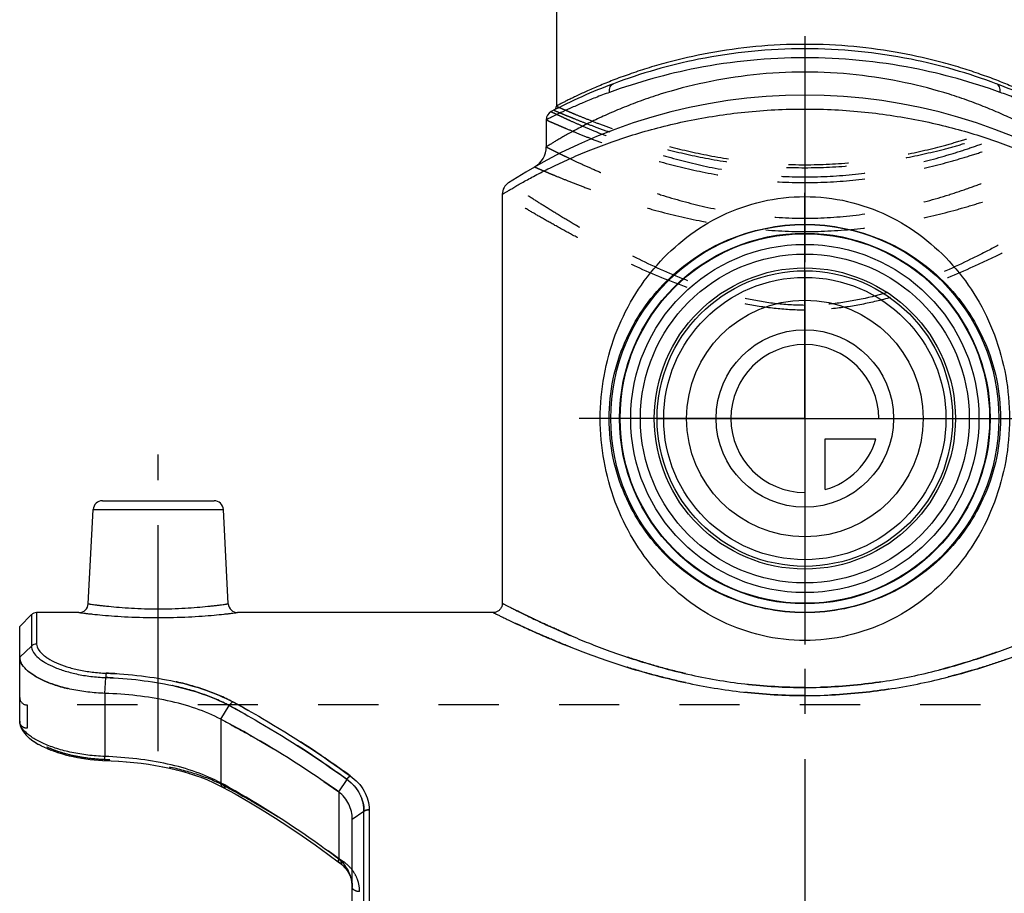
# Model space of a CAD drawing. Header units: millimetres. Extents: x 0 to 1000, y 0 to 1000.
# Tile 2 of 5: x 415 to 522, y 423 to 518. Entities that reach past the tile are written whole.
import ezdxf

# ---------------------------------------------------------------- set-up
doc = ezdxf.new("R2010")
doc.units = ezdxf.units.MM
doc.header["$LTSCALE"] = 65.185185
doc.linetypes.add('CENTER', pattern=[0.6, 0.375, -0.075, 0.075, -0.075])
doc.linetypes.add('HIDDEN', pattern=[0.2, 0.1, -0.1])
for name, color, linetype in [('ACHSEN_S', 7, 'CONTINUOUS'), ('FASEN', 7, 'CONTINUOUS'), ('FLAECHEN', 7, 'CONTINUOUS'), ('KOERPER', 7, 'CONTINUOUS'), ('KONST.EL_MIT_GEO', 7, 'CONTINUOUS'), ('NULLPUNKT_X', 7, 'CONTINUOUS')]:
    doc.layers.add(name, color=color, linetype=linetype)

msp = doc.modelspace()

# ---------------------------------------------------------------- linework, layer by layer
at = {"layer": 'ACHSEN_S', "color": 40, "linetype": 'CENTER'}
msp.add_line((500, 633.35), (500, 366.65), dxfattribs=at)
at = {"layer": 'FASEN', "color": 7, "linetype": 'Continuous'}
for p, q in [((415, 452.15), (416.27, 453.42)), ((415, 448.81), (415, 452.15))]:
    msp.add_line(p, q, dxfattribs=at)
for radius in [20, 18.85]:
    msp.add_circle((500, 474.65), radius, dxfattribs=at)
at = {"layer": 'FASEN', "color": 8, "linetype": 'HIDDEN'}
for points, knots in [([(415, 448.81), (415, 448.59), (415.16, 448.08), (415.71, 447.42), (416.57, 446.79), (417.7, 446.21), (419.08, 445.7), (420.66, 445.29), (422.4, 445.01), (423.6, 444.92), (424.22, 444.9)], [0, 0, 0, 0, 0.063751, 0.142881, 0.242484, 0.363079, 0.502905, 0.658504, 0.825756, 1, 1, 1, 1]), ([(436.79, 442.09), (437.88, 441.52), (442.26, 439.12), (446.47, 436.42), (449.54, 434.24)], [0, 0, 0, 0, 0.246362, 1, 1, 1, 1])]:
    msp.add_open_spline(points, degree=3, knots=knots, dxfattribs=at)
at = {"layer": 'FASEN', "color": 7, "linetype": 'Continuous'}
for points, knots in [([(424.22, 444.9), (423.6, 444.92), (422.4, 445.01), (420.67, 445.29), (419.09, 445.7), (417.7, 446.2), (416.57, 446.79), (415.72, 447.42), (415.16, 448.08), (415, 448.59), (415, 448.81)], [0, 0, 0, 0, 0.173461, 0.340764, 0.496593, 0.636502, 0.757257, 0.856993, 0.936196, 1, 1, 1, 1]), ([(436.79, 442.09), (435.92, 442.55), (434.03, 443.34), (430.96, 444.17), (427.65, 444.69), (425.37, 444.86), (424.22, 444.9)], [0, 0, 0, 0, 0.226552, 0.472248, 0.732768, 1, 1, 1, 1]), ([(449.54, 434.24), (448.5, 434.97), (444.39, 437.8), (440.09, 440.36), (436.79, 442.09)], [0, 0, 0, 0, 0.253526, 1, 1, 1, 1]), ([(451, 431.29), (451, 431.84), (450.75, 432.99), (449.99, 433.88), (449.54, 434.24)], [0, 0, 0, 0, 0.488191, 1, 1, 1, 1])]:
    msp.add_open_spline(points, degree=3, knots=knots, dxfattribs=at)
at = {"layer": 'FLAECHEN', "color": 7, "linetype": 'Continuous'}
for p, q in [((472, 506.98), (472, 504.05)), ((467.25, 498.92), (467.25, 454.65))]:
    msp.add_line(p, q, dxfattribs=at)
msp.add_circle((500, 474.65), 15.28, dxfattribs=at)
at = {"layer": 'KOERPER', "color": 40, "linetype": 'CENTER'}
for p, q in [((500, 474.65), (500, 499.78)), ((500, 474.65), (474.87, 474.65)), ((500, 474.65), (525.13, 474.65)), ((500, 474.65), (500, 449.52)), ((430, 438.65), (430, 470.75))]:
    msp.add_line(p, q, dxfattribs=at)
at = {"layer": 'KOERPER', "color": 7, "linetype": 'Continuous'}
for p, q in [((421.42, 453.65), (416.83, 453.65)), ((466.25, 453.65), (438.58, 453.65))]:
    msp.add_line(p, q, dxfattribs=at)
at = {"layer": 'KOERPER', "color": 8, "linetype": 'HIDDEN'}
msp.add_line((584.2, 443.65), (415.8, 443.65), dxfattribs=at)
at = {"layer": 'KOERPER', "color": 7, "linetype": 'Continuous'}
for radius in [21, 20.06]:
    msp.add_circle((500, 474.65), radius, dxfattribs=at)
at = {"layer": 'KONST.EL_MIT_GEO', "color": 7, "linetype": 'Continuous'}
for p, q in [((473.1, 564.15), (473.1, 508.47)), ((479.28, 510.89), (479.27, 510.89)), ((520.73, 510.89), (520.72, 510.89)), ((422.42, 454.6), (422.95, 464.8)), ((422.95, 464.8), (437.05, 464.8)), ((423.95, 465.75), (436.05, 465.75)), ((437.58, 454.6), (437.05, 464.8)), ((416.27, 453.42), (416.27, 450.01)), ((416.83, 453.65), (416.83, 450.24)), ((415, 448.81), (416.27, 450.01)), ((415, 441.88), (415, 448.81)), ((424.22, 444.9), (424.31, 446.61)), ((424.22, 444.9), (424.22, 438.07)), ((436.79, 442.09), (437.68, 443.58)), ((436.79, 442.09), (436.79, 435.2)), ((415.29, 440.9), (415.41, 440.72)), ((415.41, 440.72), (415.55, 440.54)), ((415.54, 440.55), (415.71, 440.37)), ((415.7, 440.38), (415.88, 440.2)), ((415.87, 440.21), (416.07, 440.03)), ((416.06, 440.04), (416.29, 439.87)), ((416.28, 439.88), (416.52, 439.7)), ((416.51, 439.71), (416.78, 439.54)), ((416.76, 439.55), (417.05, 439.38)), ((417.04, 439.39), (417.35, 439.22)), ((417.33, 439.23), (417.67, 439.07)), ((417.65, 439.07), (418, 438.92)), ((417.99, 438.92), (418.36, 438.77)), ((418.34, 438.78), (418.73, 438.63)), ((418.72, 438.64), (419.12, 438.5)), ((419.11, 438.51), (419.53, 438.38)), ((419.51, 438.38), (419.95, 438.26)), ((419.93, 438.26), (420.38, 438.15)), ((420.36, 438.15), (420.81, 438.05)), ((420.8, 438.06), (421.26, 437.96)), ((421.25, 437.97), (421.72, 437.89)), ((421.7, 437.89), (422.17, 437.82)), ((422.16, 437.82), (422.63, 437.76)), ((422.62, 437.76), (423.09, 437.71)), ((423.07, 437.71), (423.54, 437.68)), ((423.53, 437.68), (423.99, 437.65)), ((449.54, 434.24), (450.44, 435.58)), ((449.54, 434.24), (449.54, 426.95)), ((451, 431.29), (452.27, 432.15)), ((452.27, 411.08), (452.27, 432.15)), ((452.83, 432.33), (452.83, 411.08)), ((451, 401.3), (451, 431.29))]:
    msp.add_line(p, q, dxfattribs=at)
at = {"layer": 'KONST.EL_MIT_GEO', "color": 8, "linetype": 'HIDDEN'}
for p, q in [((415.8, 443.65), (415.8, 441.12)), ((415, 441.81), (415, 441.81)), ((424.25, 437.73), (424.28, 437.72)), ((424.25, 437.73), (424.28, 437.72)), ((424.89, 437.61), (424.9, 437.61)), ((425.71, 437.56), (425.73, 437.56)), ((426.53, 437.5), (426.55, 437.5)), ((427.34, 437.42), (427.36, 437.42)), ((428.14, 437.33), (428.16, 437.33)), ((428.93, 437.22), (428.95, 437.22)), ((429.71, 437.09), (429.72, 437.09)), ((430.47, 436.95), (430.49, 436.95)), ((431.22, 436.8), (431.23, 436.79)), ((431.95, 436.63), (431.97, 436.62)), ((432.67, 436.44), (432.68, 436.43)), ((433.36, 436.24), (433.38, 436.23)), ((434.04, 436.02), (434.05, 436.01)), ((434.7, 435.78), (434.71, 435.78)), ((435.33, 435.53), (435.34, 435.53)), ((435.94, 435.27), (435.95, 435.26)), ((436.53, 434.98), (436.54, 434.98)), ((438.31, 434.01), (438.32, 434.01)), ((439.78, 433.17), (439.79, 433.16)), ((441.24, 432.29), (441.25, 432.29)), ((452.83, 432.31), (452.83, 432.33)), ((442.69, 431.39), (442.7, 431.38)), ((444.13, 430.46), (444.14, 430.45)), ((445.56, 429.5), (445.57, 429.49)), ((446.97, 428.52), (446.98, 428.51)), ((448.36, 427.51), (448.37, 427.5)), ((449.68, 426.53), (449.69, 426.52)), ((449.85, 426.39), (449.86, 426.38)), ((450.01, 426.23), (450.02, 426.22)), ((450.17, 426.07), (450.18, 426.06)), ((450.31, 425.9), (450.32, 425.89)), ((450.44, 425.73), (450.45, 425.72)), ((450.56, 425.54), (450.57, 425.53)), ((450.67, 425.35), (450.67, 425.34)), ((450.76, 425.15), (450.76, 425.14)), ((450.84, 424.95), (450.84, 424.94)), ((450.9, 424.74), (450.9, 424.73)), ((450.95, 424.52), (450.95, 424.51)), ((450.98, 424.3), (450.98, 424.28)), ((451, 424.07), (451, 424.05)), ((451.8, 411.09), (451.8, 423.44))]:
    msp.add_line(p, q, dxfattribs=at)
at = {"layer": 'KONST.EL_MIT_GEO', "color": 7, "linetype": 'Continuous'}
for points in [[(467.25, 454.65), (467.25, 454.58), (467.24, 454.5), (467.22, 454.42), (467.2, 454.35), (467.18, 454.27), (467.14, 454.2), (467.1, 454.13), (467.06, 454.06), (467.01, 454), (466.95, 453.94), (466.89, 453.88), (466.83, 453.83), (466.76, 453.79), (466.69, 453.75), (466.61, 453.72), (466.54, 453.69), (466.46, 453.67), (466.38, 453.66), (466.3, 453.65), (466.25, 453.65)], [(415, 441.88), (415, 441.8), (415.02, 441.62), (415.06, 441.44), (415.12, 441.25), (415.2, 441.07)], [(415, 441.81), (415.02, 441.63), (415.06, 441.45), (415.12, 441.26), (415.19, 441.08), (415.3, 440.89)], [(423.98, 437.65), (424.9, 437.61), (425.73, 437.56), (426.55, 437.5), (427.36, 437.42), (428.16, 437.33), (428.95, 437.22), (429.72, 437.09), (430.49, 436.95), (431.23, 436.79), (431.97, 436.62), (432.68, 436.43), (433.38, 436.23), (434.05, 436.01), (434.71, 435.78), (435.34, 435.53), (435.95, 435.26), (436.54, 434.98), (436.97, 434.75)], [(436.97, 434.75), (438.32, 434.01), (439.79, 433.16), (441.25, 432.29), (442.7, 431.38), (444.14, 430.45), (445.57, 429.49), (446.98, 428.51), (448.37, 427.5), (449.62, 426.57)], [(449.62, 426.57), (449.69, 426.52), (449.86, 426.38), (450.02, 426.22), (450.18, 426.06), (450.32, 425.89), (450.45, 425.72), (450.57, 425.53), (450.67, 425.34), (450.76, 425.14), (450.84, 424.94), (450.9, 424.73), (450.95, 424.51), (450.98, 424.28), (451, 424.05), (451, 423.95)]]:
    msp.add_lwpolyline(points, dxfattribs=at)
for radius in [17.8, 16.3]:
    msp.add_circle((500, 474.65), radius, dxfattribs=at)
for centre, radius, start, end in [((500, 455.65), 59, 110.5711, 117.7437), ((500, 455.65), 59, 62.2563, 69.4289), ((500, 450.65), 59, 57.0793, 122.9207), ((472.6, 508.47), 0.5, 297.4195, 0.0002), ((473, 506.98), 1, 117.7438, 179.9999), ((469.5, 504.05), 2.5, 299.7314, 0), ((468.75, 498.92), 1.5, 122.9208, 180), ((423.95, 464.75), 1, 90, 177), ((436.05, 464.75), 1, 3, 90), ((421.42, 454.65), 1, 269.9992, 357.0002), ((438.58, 454.65), 1, 182.9998, 270.0008), ((416.83, 452.85), 0.8, 90, 135), ((392.35, 353.25), 93.22, 61.2986, 61.5287), ((446.85, 423.61), 4.29, 46.1904, 51.2279)]:
    msp.add_arc(centre, radius, start, end, dxfattribs=at)
at = {"layer": 'KONST.EL_MIT_GEO', "color": 8, "linetype": 'HIDDEN'}
for centre, radius, start, end in [((415.8, 444.45), 0.8, 180, 270), ((429.43, 419.96), 16.81, 61.873, 62.9797), ((447.02, 423.95), 3.98, 359.9991, 1.8961)]:
    msp.add_arc(centre, radius, start, end, dxfattribs=at)
at = {"layer": 'KONST.EL_MIT_GEO', "color": 7, "linetype": 'Continuous'}
for points, knots in [([(526.9, 508.47), (526.9, 508.47), (526.88, 508.47), (526.86, 508.49), (526.82, 508.51), (526.76, 508.54), (526.69, 508.58), (526.55, 508.65), (526.35, 508.75), (526.05, 508.9), (525.7, 509.09), (525.28, 509.29), (524.6, 509.62), (523.62, 510.08), (522.27, 510.66), (520.72, 511.29), (518.98, 511.93), (517.06, 512.57), (514.2, 513.4), (510.28, 514.29), (505.26, 514.99), (500, 515.23), (494.74, 514.99), (489.72, 514.29), (485.8, 513.4), (482.94, 512.57), (481.02, 511.93), (479.28, 511.29), (477.73, 510.66), (476.38, 510.08), (475.4, 509.62), (474.72, 509.29), (474.3, 509.09), (473.95, 508.9), (473.65, 508.75), (473.45, 508.65), (473.31, 508.58), (473.24, 508.54), (473.18, 508.51), (473.14, 508.49), (473.12, 508.47), (473.1, 508.47), (473.1, 508.47)], [0, 0, 0, 0, 0.000169, 0.000676, 0.001518, 0.002695, 0.004205, 0.006045, 0.010702, 0.016635, 0.023806, 0.032174, 0.041693, 0.06399, 0.090313, 0.12029, 0.153571, 0.189832, 0.228767, 0.313413, 0.404882, 0.5, 0.595118, 0.686587, 0.771233, 0.810168, 0.846429, 0.87971, 0.909687, 0.93601, 0.958307, 0.967826, 0.976194, 0.983365, 0.989298, 0.993955, 0.995795, 0.997305, 0.998482, 0.999324, 0.999831, 1, 1, 1, 1]), ([(500, 514.67), (496.14, 514.67), (489.08, 513.97), (482.27, 512.01), (479.28, 510.89)], [0, 0, 0, 0, 0.546911, 1, 1, 1, 1]), ([(520.72, 510.89), (517.73, 512.01), (510.92, 513.97), (503.86, 514.67), (500, 514.67)], [0, 0, 0, 0, 0.45309, 1, 1, 1, 1]), ([(500, 513.7), (496.08, 513.7), (488.88, 513), (481.93, 511.06), (478.87, 509.95)], [0, 0, 0, 0, 0.546147, 1, 1, 1, 1]), ([(521.13, 509.95), (518.07, 511.06), (511.12, 513), (503.92, 513.7), (500, 513.7)], [0, 0, 0, 0, 0.453853, 1, 1, 1, 1]), ([(500, 512.15), (498.14, 512.15), (494.5, 511.95), (489.26, 511.11), (485.19, 510.04), (482.22, 509.04), (480.23, 508.27), (478.43, 507.49), (476.82, 506.74), (475.61, 506.12), (474.76, 505.66), (474.2, 505.35), (473.7, 505.07), (473.26, 504.82), (472.89, 504.6), (472.58, 504.41), (472.36, 504.28), (472.22, 504.19), (472.15, 504.14), (472.09, 504.11), (472.04, 504.08), (472.02, 504.06), (472, 504.06), (472, 504.05)], [0, 0, 0, 0, 0.188711, 0.370183, 0.538349, 0.615906, 0.688341, 0.755069, 0.815446, 0.868752, 0.892503, 0.914174, 0.933655, 0.950832, 0.965594, 0.977838, 0.98747, 0.991281, 0.99441, 0.996851, 0.998599, 0.999649, 1, 1, 1, 1]), ([(528, 504.05), (528, 504.06), (527.98, 504.06), (527.96, 504.08), (527.91, 504.11), (527.85, 504.14), (527.78, 504.19), (527.64, 504.28), (527.42, 504.41), (527.11, 504.6), (526.74, 504.82), (526.3, 505.07), (525.8, 505.35), (525.24, 505.66), (524.39, 506.12), (523.18, 506.74), (521.57, 507.49), (519.77, 508.27), (517.78, 509.04), (514.81, 510.04), (510.74, 511.11), (505.5, 511.95), (501.86, 512.15), (500, 512.15)], [0, 0, 0, 0, 0.000351, 0.001401, 0.003149, 0.00559, 0.00872, 0.01253, 0.022162, 0.034406, 0.049169, 0.066345, 0.085826, 0.107498, 0.131249, 0.184554, 0.244932, 0.31166, 0.384095, 0.461652, 0.629818, 0.81129, 1, 1, 1, 1]), ([(478.87, 509.95), (478.85, 510.05), (478.84, 510.26), (478.91, 510.54), (479.05, 510.76), (479.19, 510.86), (479.27, 510.89)], [0, 0, 0, 0, 0.283377, 0.544674, 0.780928, 1, 1, 1, 1]), ([(521.13, 509.95), (521.15, 510.05), (521.16, 510.26), (521.09, 510.54), (520.95, 510.76), (520.81, 510.86), (520.73, 510.89)], [0, 0, 0, 0, 0.283377, 0.544674, 0.780928, 1, 1, 1, 1]), ([(478.87, 509.95), (478.35, 509.77), (477.38, 509.4), (476.02, 508.85), (474.85, 508.34), (473.99, 507.95), (473.4, 507.67), (473.04, 507.5), (472.73, 507.35), (472.48, 507.22), (472.3, 507.13), (472.18, 507.08), (472.12, 507.04), (472.07, 507.02), (472.03, 507), (472.01, 506.99), (472, 506.98), (472, 506.98)], [0, 0, 0, 0, 0.219394, 0.415948, 0.587592, 0.732163, 0.793619, 0.847504, 0.893574, 0.931605, 0.961401, 0.97316, 0.982804, 0.990319, 0.995694, 0.998923, 1, 1, 1, 1]), ([(528, 506.98), (528, 506.98), (527.99, 506.99), (527.97, 507), (527.93, 507.02), (527.88, 507.04), (527.82, 507.08), (527.7, 507.13), (527.52, 507.22), (527.27, 507.35), (526.96, 507.5), (526.6, 507.67), (526.01, 507.95), (525.15, 508.34), (523.98, 508.85), (522.62, 509.4), (521.65, 509.77), (521.13, 509.95)], [0, 0, 0, 0, 0.001077, 0.004306, 0.009681, 0.017196, 0.02684, 0.038599, 0.068395, 0.106426, 0.152495, 0.206381, 0.267837, 0.412408, 0.584052, 0.780606, 1, 1, 1, 1]), ([(467.25, 498.92), (467.25, 498.92), (467.26, 498.92), (467.27, 498.93), (467.3, 498.95), (467.35, 498.98), (467.42, 499.02), (467.51, 499.08), (467.67, 499.18), (467.93, 499.33), (468.29, 499.54), (468.72, 499.8), (469.23, 500.09), (469.82, 500.42), (470.47, 500.78), (471.47, 501.3), (472.88, 502.01), (474.76, 502.88), (476.87, 503.76), (479.2, 504.64), (481.73, 505.47), (484.46, 506.23), (488.37, 507.13), (493.57, 507.93), (497.83, 508.15), (500, 508.15)], [0, 0, 0, 0, 0.00035, 0.000787, 0.001398, 0.003142, 0.005578, 0.0087, 0.012502, 0.022112, 0.034326, 0.049052, 0.066187, 0.085619, 0.107239, 0.130935, 0.18413, 0.244406, 0.311056, 0.383448, 0.461002, 0.543158, 0.629333, 0.811035, 1, 1, 1, 1]), ([(500, 508.15), (502.17, 508.15), (506.43, 507.93), (511.63, 507.13), (515.54, 506.23), (518.27, 505.47), (520.8, 504.64), (523.13, 503.76), (525.24, 502.88), (527.12, 502.01), (528.53, 501.3), (529.53, 500.78), (530.18, 500.42), (530.77, 500.09), (531.28, 499.8), (531.71, 499.54), (532.07, 499.33), (532.33, 499.18), (532.49, 499.08), (532.58, 499.02), (532.65, 498.98), (532.7, 498.95), (532.73, 498.93), (532.74, 498.92), (532.75, 498.92), (532.75, 498.92)], [0, 0, 0, 0, 0.188965, 0.370667, 0.456842, 0.538998, 0.616553, 0.688944, 0.755594, 0.81587, 0.869065, 0.892761, 0.914381, 0.933813, 0.950948, 0.965674, 0.977888, 0.987498, 0.9913, 0.994422, 0.996858, 0.998602, 0.999213, 0.99965, 1, 1, 1, 1]), ([(500, 450.63), (498.45, 450.63), (495.35, 450.98), (491, 452.52), (487.15, 454.9), (483.9, 457.95), (481.28, 461.54), (478.67, 466.99), (477.29, 474.65), (478.67, 482.31), (481.28, 487.76), (483.9, 491.35), (487.15, 494.4), (491, 496.78), (495.35, 498.32), (498.45, 498.67), (500, 498.67)], [0, 0, 0, 0, 0.064457, 0.127843, 0.189793, 0.250714, 0.311455, 0.373011, 0.5, 0.626989, 0.688545, 0.749286, 0.810207, 0.872157, 0.935543, 1, 1, 1, 1]), ([(500, 498.67), (501.55, 498.67), (504.65, 498.32), (509, 496.78), (512.85, 494.4), (516.1, 491.35), (518.72, 487.76), (521.33, 482.31), (522.71, 474.65), (521.33, 466.99), (518.72, 461.54), (516.1, 457.95), (512.85, 454.9), (509, 452.52), (504.65, 450.98), (501.55, 450.63), (500, 450.63)], [0, 0, 0, 0, 0.064457, 0.127843, 0.189793, 0.250714, 0.311455, 0.373011, 0.5, 0.626989, 0.688545, 0.749286, 0.810207, 0.872157, 0.935543, 1, 1, 1, 1]), ([(500, 453.63), (498.56, 453.63), (495.7, 453.92), (491.65, 455.18), (488.02, 457.16), (484.9, 459.73), (482.34, 462.82), (480.37, 466.39), (479.11, 470.39), (478.66, 474.65), (479.11, 478.91), (480.37, 482.91), (482.34, 486.48), (484.9, 489.57), (488.02, 492.14), (491.65, 494.12), (495.7, 495.38), (498.56, 495.67), (500, 495.67)], [0, 0, 0, 0, 0.06525, 0.129127, 0.191074, 0.251475, 0.311358, 0.372108, 0.434987, 0.5, 0.565013, 0.627892, 0.688642, 0.748525, 0.808926, 0.870873, 0.93475, 1, 1, 1, 1]), ([(500, 495.67), (501.44, 495.67), (504.3, 495.38), (508.35, 494.12), (511.98, 492.14), (515.1, 489.57), (517.66, 486.48), (519.63, 482.91), (520.89, 478.91), (521.34, 474.65), (520.89, 470.39), (519.63, 466.39), (517.66, 462.82), (515.1, 459.73), (511.98, 457.16), (508.35, 455.18), (504.3, 453.92), (501.44, 453.63), (500, 453.63)], [0, 0, 0, 0, 0.06525, 0.129127, 0.191074, 0.251475, 0.311358, 0.372108, 0.434987, 0.5, 0.565013, 0.627892, 0.688642, 0.748525, 0.808926, 0.870873, 0.93475, 1, 1, 1, 1]), ([(422.42, 454.6), (422.42, 454.6), (422.43, 454.6), (422.46, 454.59), (422.5, 454.59), (422.57, 454.58), (422.65, 454.56), (422.79, 454.54), (423.01, 454.51), (423.33, 454.47), (423.71, 454.42), (424.15, 454.37), (424.85, 454.3), (425.83, 454.21), (427.13, 454.12), (428.53, 454.06), (430, 454.03), (431.47, 454.06), (432.87, 454.12), (434.17, 454.21), (435.15, 454.3), (435.85, 454.37), (436.29, 454.42), (436.67, 454.47), (436.99, 454.51), (437.21, 454.54), (437.35, 454.56), (437.43, 454.58), (437.5, 454.59), (437.54, 454.59), (437.57, 454.6), (437.58, 454.6), (437.58, 454.6)], [0, 0, 0, 0, 0.000607, 0.002422, 0.005442, 0.00966, 0.015064, 0.021639, 0.038233, 0.05927, 0.084538, 0.113788, 0.146734, 0.222429, 0.308769, 0.402491, 0.5, 0.597509, 0.691231, 0.777571, 0.853266, 0.886212, 0.915462, 0.94073, 0.961767, 0.978361, 0.984936, 0.99034, 0.994558, 0.997578, 0.999393, 1, 1, 1, 1]), ([(467.25, 454.65), (467.25, 454.65), (467.27, 454.64), (467.3, 454.62), (467.35, 454.6), (467.42, 454.56), (467.51, 454.51), (467.67, 454.43), (467.93, 454.3), (468.29, 454.12), (468.73, 453.9), (469.24, 453.64), (470.07, 453.23), (471.27, 452.66), (472.91, 451.9), (474.8, 451.08), (476.92, 450.21), (479.25, 449.34), (482.72, 448.16), (487.46, 446.85), (493.57, 445.79), (497.83, 445.53), (500, 445.53)], [0, 0, 0, 0, 0.000336, 0.001344, 0.003022, 0.005367, 0.008376, 0.012044, 0.021334, 0.033181, 0.047518, 0.064265, 0.083337, 0.128081, 0.180974, 0.241234, 0.308101, 0.380865, 0.458863, 0.628011, 0.810408, 1, 1, 1, 1]), ([(500, 445.53), (502.17, 445.53), (506.43, 445.79), (511.61, 446.69), (515.51, 447.67), (518.22, 448.48), (520.75, 449.34), (523.08, 450.21), (525.2, 451.08), (527.09, 451.9), (528.51, 452.55), (529.52, 453.03), (530.17, 453.35), (530.76, 453.64), (531.27, 453.9), (531.71, 454.12), (532.03, 454.28), (532.24, 454.39), (532.38, 454.46), (532.49, 454.51), (532.58, 454.56), (532.65, 454.6), (532.7, 454.62), (532.72, 454.64), (532.74, 454.65), (532.74, 454.65), (532.75, 454.65), (532.75, 454.65)], [0, 0, 0, 0, 0.189583, 0.371972, 0.458553, 0.541152, 0.619146, 0.691907, 0.758772, 0.819029, 0.871921, 0.89536, 0.916664, 0.935736, 0.952483, 0.966819, 0.978666, 0.983634, 0.987955, 0.991624, 0.994633, 0.996978, 0.998656, 0.999244, 0.999664, 0.999916, 1, 1, 1, 1]), ([(421.42, 453.65), (421.43, 453.65), (421.49, 453.64), (421.61, 453.63), (421.82, 453.6), (422.1, 453.57), (422.47, 453.52), (423.09, 453.46), (424.02, 453.36), (425.31, 453.26), (427.32, 453.14), (430, 453.08), (432.68, 453.14), (434.69, 453.26), (435.98, 453.36), (436.91, 453.46), (437.53, 453.52), (437.9, 453.57), (438.18, 453.6), (438.39, 453.63), (438.51, 453.64), (438.57, 453.65), (438.58, 453.65)], [0, 0, 0, 0, 0.002454, 0.009786, 0.021912, 0.038692, 0.059938, 0.085417, 0.147959, 0.223779, 0.309935, 0.5, 0.690066, 0.776221, 0.852041, 0.914583, 0.940063, 0.961308, 0.978089, 0.990214, 0.997546, 1, 1, 1, 1]), ([(466.25, 453.65), (466.25, 453.65), (466.27, 453.64), (466.3, 453.62), (466.35, 453.6), (466.43, 453.56), (466.52, 453.51), (466.69, 453.43), (466.96, 453.3), (467.33, 453.12), (467.79, 452.9), (468.33, 452.64), (469.19, 452.24), (470.44, 451.67), (472.15, 450.92), (474.1, 450.1), (476.3, 449.25), (478.71, 448.38), (482.29, 447.23), (487.17, 445.95), (493.43, 444.91), (497.78, 444.66), (500, 444.66)], [0, 0, 0, 0, 0.000339, 0.001353, 0.003043, 0.005405, 0.008435, 0.012128, 0.021481, 0.033405, 0.047832, 0.064682, 0.083864, 0.128844, 0.181977, 0.24246, 0.309515, 0.382412, 0.460471, 0.629464, 0.81129, 1, 1, 1, 1]), ([(500, 444.66), (502.22, 444.66), (506.57, 444.91), (511.88, 445.79), (515.89, 446.75), (518.68, 447.54), (521.29, 448.38), (523.7, 449.25), (525.9, 450.1), (527.85, 450.92), (529.33, 451.56), (530.38, 452.04), (531.06, 452.36), (531.67, 452.64), (532.21, 452.9), (532.67, 453.12), (533.04, 453.3), (533.31, 453.43), (533.48, 453.51), (533.57, 453.56), (533.65, 453.6), (533.7, 453.63), (533.73, 453.64), (533.75, 453.65), (533.75, 453.65)], [0, 0, 0, 0, 0.188701, 0.37052, 0.456971, 0.539542, 0.617598, 0.690492, 0.757545, 0.818025, 0.871157, 0.894716, 0.916136, 0.935318, 0.952167, 0.966594, 0.978519, 0.987871, 0.991565, 0.994595, 0.996957, 0.998646, 0.999661, 1, 1, 1, 1]), ([(416.27, 450.01), (416.26, 449.83), (416.4, 449.4), (416.88, 448.83), (417.61, 448.29), (418.59, 447.78), (419.8, 447.33), (421.19, 446.97), (422.71, 446.71), (423.77, 446.63), (424.31, 446.61)], [0, 0, 0, 0, 0.061382, 0.138777, 0.237368, 0.357706, 0.49791, 0.65464, 0.82363, 1, 1, 1, 1]), ([(416.83, 450.24), (416.73, 450.24), (416.52, 450.2), (416.34, 450.08), (416.27, 450.01)], [0, 0, 0, 0, 0.503272, 1, 1, 1, 1]), ([(416.83, 450.24), (416.84, 449.85), (417.19, 449.36), (417.7, 448.94), (418.21, 448.58), (419.01, 448.17), (420.14, 447.75), (421.43, 447.41), (422.86, 447.18), (423.85, 447.1), (424.36, 447.08)], [0, 0, 0, 0, 0.135774, 0.182349, 0.234439, 0.354841, 0.495331, 0.652647, 0.822525, 1, 1, 1, 1]), ([(424.36, 447.08), (424.35, 447.02), (424.33, 446.86), (424.32, 446.71), (424.31, 446.61)], [0, 0, 0, 0, 0.411978, 1, 1, 1, 1]), ([(424.36, 447.08), (425.63, 447.04), (428.13, 446.85), (431.75, 446.26), (435.08, 445.35), (437.14, 444.48), (438.08, 443.97)], [0, 0, 0, 0, 0.270013, 0.529924, 0.77429, 1, 1, 1, 1]), ([(424.31, 446.61), (425.56, 446.57), (427.99, 446.39), (431.51, 445.81), (434.76, 444.93), (436.77, 444.08), (437.68, 443.58)], [0, 0, 0, 0, 0.269691, 0.529475, 0.773961, 1, 1, 1, 1]), ([(438.08, 443.97), (438.04, 443.96), (437.88, 443.85), (437.76, 443.71), (437.68, 443.58)], [0, 0, 0, 0, 0.228115, 1, 1, 1, 1]), ([(437.68, 443.58), (438.76, 443.01), (443.15, 440.56), (447.36, 437.81), (450.44, 435.58)], [0, 0, 0, 0, 0.243874, 1, 1, 1, 1]), ([(438.08, 443.97), (439.15, 443.4), (443.52, 440.95), (447.72, 438.2), (450.78, 435.97)], [0, 0, 0, 0, 0.243798, 1, 1, 1, 1]), ([(424.22, 438.07), (423.6, 438.09), (422.4, 438.19), (420.66, 438.47), (419.08, 438.88), (417.7, 439.39), (416.71, 439.89), (416.07, 440.32), (415.45, 440.83), (415, 441.41), (415, 441.88)], [0, 0, 0, 0, 0.176315, 0.345598, 0.503136, 0.644557, 0.766199, 0.818826, 0.865766, 1, 1, 1, 1]), ([(436.79, 435.2), (435.92, 435.67), (434.03, 436.48), (430.97, 437.32), (427.66, 437.86), (425.38, 438.03), (424.22, 438.07)], [0, 0, 0, 0, 0.227303, 0.472103, 0.731379, 1, 1, 1, 1]), ([(424.25, 437.64), (424.25, 437.64), (424.24, 437.65), (424.23, 437.67), (424.23, 437.71), (424.22, 437.79), (424.22, 437.91), (424.22, 438.01), (424.22, 438.07)], [0, 0, 0, 0, 0.024351, 0.0779, 0.162889, 0.278456, 0.593417, 1, 1, 1, 1]), ([(450.44, 435.58), (450.45, 435.62), (450.49, 435.71), (450.58, 435.81), (450.68, 435.9), (450.74, 435.95), (450.78, 435.97)], [0, 0, 0, 0, 0.259564, 0.515759, 0.765899, 1, 1, 1, 1]), ([(450.78, 435.97), (451.39, 435.54), (452.18, 434.72), (452.73, 433.37), (452.82, 432.68), (452.83, 432.33)], [0, 0, 0, 0, 0.517823, 0.760264, 1, 1, 1, 1]), ([(436.97, 434.75), (436.91, 434.79), (436.8, 434.93), (436.78, 435.1), (436.79, 435.2)], [0, 0, 0, 0, 0.444279, 1, 1, 1, 1]), ([(449.54, 426.95), (448.52, 427.72), (444.53, 430.63), (440.34, 433.25), (437.12, 435.02)], [0, 0, 0, 0, 0.25669, 1, 1, 1, 1]), ([(450.44, 435.58), (450.99, 435.17), (451.71, 434.39), (452.19, 433.12), (452.27, 432.47), (452.27, 432.15)], [0, 0, 0, 0, 0.516082, 0.758983, 1, 1, 1, 1]), ([(452.27, 432.15), (452.3, 432.18), (452.38, 432.24), (452.52, 432.29), (452.68, 432.32), (452.78, 432.33), (452.83, 432.33)], [0, 0, 0, 0, 0.241993, 0.48777, 0.741186, 1, 1, 1, 1]), ([(449.62, 426.57), (449.57, 426.61), (449.51, 426.74), (449.52, 426.88), (449.54, 426.95)], [0, 0, 0, 0, 0.430378, 1, 1, 1, 1]), ([(451, 424.08), (450.98, 424.56), (450.77, 425.54), (450.18, 426.36), (449.82, 426.7)], [0, 0, 0, 0, 0.491588, 1, 1, 1, 1])]:
    msp.add_open_spline(points, degree=3, knots=knots, dxfattribs=at)
at = {"layer": 'KONST.EL_MIT_GEO', "color": 8, "linetype": 'HIDDEN'}
for points, knots in [([(473.1, 508.47), (473.1, 508.46), (473.12, 508.46), (473.14, 508.45), (473.18, 508.43), (473.24, 508.4), (473.31, 508.37), (473.45, 508.31), (473.65, 508.22), (473.95, 508.09), (474.3, 507.94), (474.72, 507.76), (475.4, 507.47), (476.39, 507.07), (477.74, 506.54), (479.29, 505.97), (481.04, 505.36), (482.97, 504.75), (485.83, 503.94), (489.74, 503.03), (494.75, 502.29), (500, 502.03), (505.25, 502.29), (510.26, 503.03), (514.17, 503.94), (517.03, 504.75), (518.96, 505.36), (520.71, 505.97), (522.26, 506.54), (523.61, 507.07), (524.6, 507.47), (525.28, 507.76), (525.7, 507.94), (526.05, 508.09), (526.35, 508.22), (526.55, 508.31), (526.69, 508.37), (526.76, 508.4), (526.82, 508.43), (526.86, 508.45), (526.88, 508.46), (526.9, 508.46), (526.9, 508.47)], [0, 0, 0, 0, 0.000164, 0.000655, 0.001473, 0.002616, 0.004083, 0.005872, 0.010406, 0.016194, 0.023209, 0.031415, 0.040776, 0.062799, 0.088936, 0.118832, 0.152135, 0.1885, 0.227595, 0.312636, 0.404499, 0.5, 0.595501, 0.687364, 0.772405, 0.8115, 0.847865, 0.881168, 0.911064, 0.937201, 0.959224, 0.968585, 0.976791, 0.983806, 0.989594, 0.994128, 0.995917, 0.997384, 0.998527, 0.999345, 0.999836, 1, 1, 1, 1]), ([(472.53, 507.87), (472.54, 507.87), (472.55, 507.86), (472.57, 507.85), (472.62, 507.83), (472.67, 507.8), (472.75, 507.76), (472.88, 507.7), (473.09, 507.6), (473.39, 507.46), (473.75, 507.29), (474.17, 507.09), (474.86, 506.78), (475.86, 506.34), (477.23, 505.76), (478.8, 505.12), (480.58, 504.46), (482.54, 503.78), (485.46, 502.86), (489.45, 501.84), (494.59, 501), (498.17, 500.8), (500, 500.8)], [0, 0, 0, 0, 0.000327, 0.001305, 0.002932, 0.005208, 0.00813, 0.011693, 0.020724, 0.032257, 0.046235, 0.062592, 0.081257, 0.125186, 0.17735, 0.237045, 0.303573, 0.376249, 0.454411, 0.62455, 0.808542, 1, 1, 1, 1]), ([(472.83, 508.02), (472.83, 508.02), (472.84, 508.01), (472.87, 508.01), (472.91, 507.99), (473, 507.95), (473.16, 507.88), (473.39, 507.78), (473.69, 507.66), (474.05, 507.5), (474.48, 507.33), (475.17, 507.05), (476.17, 506.65), (477.54, 506.13), (479.11, 505.57), (480.88, 504.98), (482.83, 504.38), (485.72, 503.58), (489.67, 502.69), (494.71, 501.97), (500, 501.71), (505.29, 501.97), (510.33, 502.69), (514.28, 503.58), (517.17, 504.38), (519.12, 504.98), (520.89, 505.57), (522.46, 506.13), (523.83, 506.65), (524.83, 507.05), (525.52, 507.33), (525.95, 507.5), (526.31, 507.66), (526.61, 507.78), (526.84, 507.88), (527, 507.95), (527.09, 507.99), (527.13, 508.01), (527.16, 508.01), (527.17, 508.02), (527.17, 508.02)], [0, 0, 0, 0, 0.000165, 0.000657, 0.001478, 0.002624, 0.00589, 0.010438, 0.016244, 0.023278, 0.031505, 0.04089, 0.06296, 0.089144, 0.119081, 0.152415, 0.188801, 0.227902, 0.312906, 0.404659, 0.5, 0.595341, 0.687095, 0.772098, 0.811199, 0.847585, 0.88092, 0.910856, 0.93704, 0.959111, 0.968495, 0.976722, 0.983756, 0.989562, 0.99411, 0.997376, 0.998522, 0.999343, 0.999835, 1, 1, 1, 1]), ([(500, 500.8), (501.83, 500.8), (505.41, 501), (510.55, 501.84), (514.54, 502.86), (517.46, 503.78), (519.42, 504.46), (521.2, 505.12), (522.77, 505.76), (524.14, 506.34), (525.14, 506.78), (525.83, 507.09), (526.25, 507.29), (526.61, 507.46), (526.91, 507.6), (527.12, 507.7), (527.25, 507.76), (527.33, 507.8), (527.38, 507.83), (527.43, 507.85), (527.45, 507.86), (527.46, 507.87), (527.47, 507.87)], [0, 0, 0, 0, 0.191458, 0.37545, 0.545589, 0.623751, 0.696427, 0.762955, 0.82265, 0.874814, 0.918743, 0.937407, 0.953765, 0.967743, 0.979276, 0.988307, 0.99187, 0.994792, 0.997068, 0.998695, 0.999673, 1, 1, 1, 1]), ([(472, 506.98), (472, 506.98), (472.02, 506.98), (472.04, 506.96), (472.08, 506.94), (472.14, 506.92), (472.22, 506.88), (472.36, 506.82), (472.57, 506.72), (472.88, 506.59), (473.25, 506.43), (473.69, 506.24), (474.4, 505.94), (475.43, 505.51), (476.83, 504.95), (478.45, 504.34), (480.27, 503.69), (482.27, 503.04), (485.25, 502.17), (489.32, 501.19), (494.53, 500.39), (498.15, 500.19), (500, 500.19)], [0, 0, 0, 0, 0.000329, 0.001313, 0.002951, 0.005241, 0.008181, 0.011766, 0.020851, 0.03245, 0.046503, 0.062944, 0.081696, 0.125809, 0.17815, 0.238003, 0.304654, 0.37741, 0.455599, 0.625601, 0.809172, 1, 1, 1, 1]), ([(500, 500.19), (501.85, 500.19), (505.47, 500.39), (510.68, 501.19), (514.75, 502.17), (517.73, 503.04), (519.73, 503.69), (521.55, 504.34), (523.17, 504.95), (524.57, 505.51), (525.6, 505.94), (526.31, 506.24), (526.75, 506.43), (527.12, 506.59), (527.43, 506.72), (527.64, 506.82), (527.78, 506.88), (527.86, 506.92), (527.92, 506.94), (527.96, 506.96), (527.98, 506.98), (528, 506.98), (528, 506.98)], [0, 0, 0, 0, 0.190828, 0.374399, 0.544401, 0.62259, 0.695346, 0.761997, 0.82185, 0.874191, 0.918304, 0.937056, 0.953497, 0.96755, 0.979149, 0.988234, 0.991819, 0.994759, 0.997049, 0.998687, 0.999671, 1, 1, 1, 1]), ([(472, 504.05), (472, 504.05), (472.02, 504.05), (472.04, 504.03), (472.08, 504.01), (472.15, 503.98), (472.22, 503.94), (472.36, 503.87), (472.58, 503.76), (472.89, 503.6), (473.26, 503.42), (473.7, 503.2), (474.41, 502.86), (475.44, 502.37), (476.84, 501.73), (478.46, 501.04), (480.27, 500.31), (482.26, 499.58), (485.23, 498.58), (489.29, 497.47), (494.51, 496.56), (498.15, 496.33), (500, 496.33)], [0, 0, 0, 0, 0.000336, 0.001343, 0.003019, 0.005361, 0.008367, 0.012031, 0.02131, 0.033143, 0.04746, 0.064185, 0.08323, 0.127913, 0.180742, 0.240945, 0.307777, 0.380534, 0.458552, 0.627796, 0.810304, 1, 1, 1, 1]), ([(500, 496.33), (501.85, 496.33), (505.49, 496.56), (510.71, 497.47), (514.77, 498.58), (517.74, 499.58), (519.73, 500.31), (521.54, 501.04), (523.16, 501.73), (524.56, 502.37), (525.59, 502.86), (526.3, 503.2), (526.74, 503.42), (527.11, 503.6), (527.42, 503.76), (527.64, 503.87), (527.78, 503.94), (527.85, 503.98), (527.92, 504.01), (527.96, 504.03), (527.98, 504.05), (528, 504.05), (528, 504.05)], [0, 0, 0, 0, 0.189696, 0.372204, 0.541448, 0.619466, 0.692223, 0.759055, 0.819258, 0.872087, 0.91677, 0.935815, 0.95254, 0.966857, 0.97869, 0.987969, 0.991633, 0.994639, 0.996981, 0.998657, 0.999664, 1, 1, 1, 1]), ([(470.74, 501.88), (470.74, 501.88), (470.76, 501.87), (470.78, 501.87), (470.83, 501.84), (470.9, 501.82), (470.98, 501.78), (471.13, 501.71), (471.36, 501.61), (471.7, 501.47), (472.1, 501.3), (472.57, 501.1), (473.33, 500.79), (474.43, 500.34), (475.93, 499.76), (477.64, 499.13), (479.55, 498.47), (481.65, 497.8), (484.76, 496.91), (488.97, 495.91), (494.36, 495.09), (498.1, 494.89), (500, 494.89)], [0, 0, 0, 0, 0.000341, 0.001363, 0.003063, 0.005438, 0.008487, 0.012202, 0.021605, 0.03359, 0.04808, 0.064993, 0.084235, 0.129317, 0.182521, 0.243046, 0.310124, 0.383032, 0.461091, 0.630026, 0.81164, 1, 1, 1, 1]), ([(500, 494.89), (501.9, 494.89), (505.64, 495.09), (511.03, 495.91), (515.24, 496.91), (518.35, 497.8), (520.45, 498.47), (522.36, 499.13), (524.07, 499.76), (525.57, 500.34), (526.67, 500.79), (527.43, 501.1), (527.9, 501.3), (528.3, 501.47), (528.64, 501.61), (528.87, 501.71), (529.02, 501.78), (529.1, 501.82), (529.17, 501.84), (529.22, 501.87), (529.24, 501.87), (529.26, 501.88), (529.26, 501.88)], [0, 0, 0, 0, 0.18836, 0.369974, 0.538909, 0.616968, 0.689876, 0.756954, 0.817479, 0.870683, 0.915765, 0.935007, 0.95192, 0.96641, 0.978395, 0.987798, 0.991513, 0.994562, 0.996937, 0.998637, 0.999659, 1, 1, 1, 1]), ([(500, 486.9), (498.9, 486.9), (496.71, 487.04), (492.47, 487.78), (487.54, 489.36), (482.98, 491.39), (479.65, 493.08), (477.39, 494.31), (475.34, 495.48), (473.5, 496.58), (471.89, 497.57), (470.71, 498.33), (469.9, 498.86), (469.39, 499.19), (468.96, 499.48), (468.6, 499.72), (468.35, 499.89), (468.19, 500), (468.1, 500.06), (468.03, 500.11), (467.98, 500.14), (467.95, 500.16), (467.94, 500.18), (467.93, 500.18)], [0, 0, 0, 0, 0.093846, 0.186733, 0.366418, 0.534176, 0.61211, 0.685212, 0.752757, 0.813954, 0.867952, 0.913857, 0.933493, 0.950773, 0.965593, 0.977861, 0.987493, 0.9913, 0.994425, 0.99686, 0.998603, 0.99965, 1, 1, 1, 1]), ([(532.07, 500.18), (532.06, 500.18), (532.05, 500.16), (532.02, 500.14), (531.97, 500.11), (531.9, 500.06), (531.81, 500), (531.65, 499.89), (531.4, 499.72), (531.04, 499.48), (530.61, 499.19), (530.1, 498.86), (529.29, 498.33), (528.11, 497.57), (526.5, 496.58), (524.66, 495.48), (522.61, 494.31), (520.35, 493.08), (517.02, 491.39), (512.46, 489.36), (507.53, 487.78), (503.29, 487.04), (501.1, 486.9), (500, 486.9)], [0, 0, 0, 0, 0.00035, 0.001397, 0.00314, 0.005575, 0.0087, 0.012507, 0.022139, 0.034407, 0.049227, 0.066506, 0.086142, 0.132048, 0.186045, 0.247241, 0.314786, 0.387888, 0.465822, 0.63358, 0.813266, 0.906153, 1, 1, 1, 1]), ([(500, 486.38), (498.89, 486.38), (496.69, 486.51), (493.45, 487.03), (490.32, 487.82), (486.41, 489.09), (482.75, 490.6), (479.34, 492.2), (477.03, 493.36), (474.92, 494.47), (473.02, 495.51), (471.36, 496.45), (470.14, 497.17), (469.3, 497.67), (468.77, 497.99), (468.32, 498.26), (467.95, 498.49), (467.69, 498.65), (467.52, 498.75), (467.43, 498.81), (467.35, 498.85), (467.3, 498.89), (467.27, 498.91), (467.25, 498.91), (467.25, 498.92)], [0, 0, 0, 0, 0.093627, 0.186333, 0.27732, 0.36593, 0.533629, 0.611564, 0.684682, 0.752261, 0.813511, 0.867581, 0.913577, 0.933262, 0.950591, 0.965458, 0.97777, 0.98744, 0.991262, 0.9944, 0.996846, 0.998596, 0.999648, 1, 1, 1, 1]), ([(532.75, 498.92), (532.75, 498.91), (532.73, 498.91), (532.7, 498.89), (532.65, 498.85), (532.57, 498.81), (532.48, 498.75), (532.31, 498.65), (532.05, 498.49), (531.68, 498.26), (531.23, 497.99), (530.7, 497.67), (529.86, 497.17), (528.64, 496.45), (526.98, 495.51), (525.08, 494.47), (522.97, 493.36), (520.66, 492.2), (517.25, 490.6), (513.59, 489.09), (509.68, 487.82), (506.55, 487.03), (503.31, 486.51), (501.11, 486.38), (500, 486.38)], [0, 0, 0, 0, 0.000351, 0.001404, 0.003154, 0.0056, 0.008738, 0.01256, 0.02223, 0.034541, 0.049409, 0.066738, 0.086423, 0.132418, 0.186488, 0.247738, 0.315316, 0.388434, 0.466369, 0.634068, 0.722678, 0.813666, 0.906373, 1, 1, 1, 1]), ([(500, 445.53), (497.83, 445.53), (493.57, 445.78), (488.4, 446.69), (484.49, 447.67), (481.78, 448.48), (479.25, 449.34), (476.92, 450.21), (474.81, 451.08), (472.92, 451.9), (471.5, 452.55), (470.49, 453.03), (469.83, 453.35), (469.24, 453.64), (468.73, 453.9), (468.29, 454.12), (467.97, 454.28), (467.76, 454.39), (467.62, 454.46), (467.51, 454.51), (467.42, 454.56), (467.35, 454.6), (467.3, 454.62), (467.28, 454.64), (467.26, 454.65), (467.26, 454.65), (467.25, 454.65), (467.25, 454.65)], [0, 0, 0, 0, 0.189532, 0.37188, 0.458443, 0.541028, 0.619019, 0.691784, 0.758662, 0.818941, 0.871859, 0.895312, 0.916627, 0.935709, 0.952465, 0.966807, 0.978659, 0.983629, 0.987952, 0.991622, 0.994631, 0.996977, 0.998656, 0.999244, 0.999664, 0.999916, 1, 1, 1, 1]), ([(532.75, 454.65), (532.75, 454.65), (532.73, 454.64), (532.7, 454.62), (532.65, 454.6), (532.58, 454.56), (532.49, 454.51), (532.33, 454.43), (532.07, 454.3), (531.71, 454.12), (531.27, 453.9), (530.76, 453.64), (529.93, 453.23), (528.73, 452.66), (527.08, 451.9), (525.2, 451.08), (523.08, 450.21), (520.75, 449.34), (517.28, 448.16), (512.54, 446.85), (506.43, 445.79), (502.17, 445.53), (500, 445.53)], [0, 0, 0, 0, 0.000336, 0.001344, 0.003023, 0.00537, 0.00838, 0.01205, 0.021344, 0.033196, 0.047539, 0.064293, 0.083372, 0.128128, 0.181032, 0.2413, 0.308174, 0.380942, 0.45894, 0.628069, 0.810442, 1, 1, 1, 1]), ([(500, 444.66), (497.78, 444.66), (493.43, 444.91), (488.13, 445.79), (484.12, 446.75), (481.33, 447.54), (478.71, 448.38), (476.3, 449.25), (474.11, 450.1), (472.15, 450.92), (470.67, 451.56), (469.62, 452.04), (468.94, 452.36), (468.33, 452.64), (467.79, 452.9), (467.33, 453.12), (466.96, 453.3), (466.69, 453.43), (466.52, 453.51), (466.43, 453.56), (466.35, 453.6), (466.3, 453.63), (466.27, 453.64), (466.25, 453.65), (466.25, 453.65)], [0, 0, 0, 0, 0.188653, 0.370431, 0.456865, 0.539422, 0.617473, 0.690371, 0.757435, 0.817937, 0.871095, 0.894667, 0.916099, 0.935291, 0.952149, 0.966582, 0.978512, 0.987868, 0.991563, 0.994594, 0.996956, 0.998646, 0.999661, 1, 1, 1, 1]), ([(533.75, 453.65), (533.75, 453.65), (533.73, 453.64), (533.7, 453.62), (533.65, 453.6), (533.57, 453.56), (533.48, 453.51), (533.31, 453.43), (533.04, 453.3), (532.67, 453.12), (532.21, 452.9), (531.67, 452.64), (530.81, 452.24), (529.56, 451.66), (527.85, 450.92), (525.89, 450.1), (523.7, 449.25), (521.29, 448.38), (517.71, 447.23), (512.83, 445.95), (506.57, 444.91), (502.22, 444.66), (500, 444.66)], [0, 0, 0, 0, 0.000339, 0.001354, 0.003044, 0.005407, 0.008438, 0.012133, 0.02149, 0.03342, 0.047853, 0.064709, 0.083898, 0.12889, 0.182034, 0.242524, 0.309585, 0.382486, 0.460544, 0.629518, 0.811321, 1, 1, 1, 1]), ([(424.36, 447.08), (424.35, 447.02), (424.33, 446.86), (424.32, 446.71), (424.31, 446.61)], [0, 0, 0, 0, 0.411929, 1, 1, 1, 1]), ([(438.08, 443.98), (437.14, 444.48), (435.08, 445.35), (431.75, 446.26), (428.13, 446.85), (425.63, 447.04), (424.36, 447.08)], [0, 0, 0, 0, 0.225744, 0.470136, 0.730035, 1, 1, 1, 1]), ([(437.68, 443.58), (436.77, 444.08), (434.76, 444.93), (431.51, 445.81), (427.99, 446.39), (425.56, 446.57), (424.31, 446.61)], [0, 0, 0, 0, 0.226069, 0.470579, 0.730353, 1, 1, 1, 1]), ([(450.44, 435.58), (449.39, 436.34), (445.28, 439.21), (440.98, 441.82), (437.68, 443.58)], [0, 0, 0, 0, 0.256266, 1, 1, 1, 1]), ([(450.79, 435.97), (449.75, 436.72), (445.65, 439.6), (441.36, 442.21), (438.08, 443.98)], [0, 0, 0, 0, 0.256349, 1, 1, 1, 1]), ([(415.8, 441.12), (415.7, 441.12), (415.49, 441.16), (415.22, 441.33), (415.04, 441.58), (415, 441.78), (415, 441.88)], [0, 0, 0, 0, 0.255337, 0.507537, 0.755326, 1, 1, 1, 1]), ([(424.28, 437.72), (423.72, 437.74), (422.61, 437.83), (421.03, 438.08), (419.57, 438.45), (418.3, 438.9), (417.39, 439.35), (416.79, 439.73), (416.44, 440.01), (416.16, 440.29), (415.91, 440.64), (415.8, 440.93), (415.8, 441.12)], [0, 0, 0, 0, 0.175912, 0.345037, 0.502724, 0.644513, 0.766476, 0.819125, 0.865918, 0.906888, 0.942357, 1, 1, 1, 1]), ([(424.28, 437.72), (424.27, 437.7), (424.27, 437.68), (424.26, 437.64), (424.25, 437.64)], [0, 0, 0, 0, 0.719464, 1, 1, 1, 1]), ([(424.28, 437.72), (424.27, 437.7), (424.27, 437.68), (424.26, 437.64), (424.25, 437.64)], [0, 0, 0, 0, 0.719452, 1, 1, 1, 1]), ([(437.35, 434.78), (436.45, 435.27), (434.48, 436.1), (431.29, 436.96), (427.86, 437.51), (425.48, 437.68), (424.28, 437.72)], [0, 0, 0, 0, 0.227585, 0.472573, 0.731749, 1, 1, 1, 1]), ([(450.44, 435.58), (450.46, 435.62), (450.51, 435.72), (450.63, 435.85), (450.74, 435.93), (450.79, 435.97)], [0, 0, 0, 0, 0.260501, 0.642888, 1, 1, 1, 1]), ([(452.27, 432.15), (452.27, 432.47), (452.19, 433.12), (451.84, 434.06), (451.25, 434.9), (450.72, 435.37), (450.44, 435.58)], [0, 0, 0, 0, 0.240279, 0.482403, 0.733611, 1, 1, 1, 1]), ([(437.35, 434.78), (437.29, 434.75), (437.16, 434.7), (437.03, 434.72), (436.97, 434.75)], [0, 0, 0, 0, 0.543267, 1, 1, 1, 1]), ([(437.35, 434.78), (438.44, 434.2), (442.84, 431.74), (447.04, 428.94), (450.1, 426.65)], [0, 0, 0, 0, 0.243445, 1, 1, 1, 1]), ([(452.27, 432.15), (452.3, 432.17), (452.48, 432.26), (452.68, 432.31), (452.83, 432.31)], [0, 0, 0, 0, 0.230857, 1, 1, 1, 1]), ([(450.1, 426.65), (450.06, 426.62), (449.97, 426.57), (449.81, 426.52), (449.68, 426.53), (449.62, 426.57)], [0, 0, 0, 0, 0.315107, 0.585656, 1, 1, 1, 1]), ([(450.1, 426.65), (450.06, 426.62), (449.97, 426.57), (449.81, 426.52), (449.68, 426.53), (449.62, 426.57)], [0, 0, 0, 0, 0.315107, 0.585656, 1, 1, 1, 1]), ([(451.8, 423.44), (451.8, 423.74), (451.73, 424.35), (451.4, 425.23), (450.85, 426.02), (450.37, 426.46), (450.1, 426.65)], [0, 0, 0, 0, 0.241239, 0.484167, 0.735294, 1, 1, 1, 1]), ([(451.8, 423.44), (451.7, 423.44), (451.5, 423.46), (451.24, 423.57), (451.05, 423.73), (451, 423.88), (451, 423.95)], [0, 0, 0, 0, 0.298004, 0.570436, 0.802123, 1, 1, 1, 1])]:
    msp.add_open_spline(points, degree=3, knots=knots, dxfattribs=at)
for points in [[(436.79, 435.2), (436.9, 435.14), (437.01, 435.08), (437.12, 435.02)], [(449.54, 426.95), (449.63, 426.87), (449.73, 426.79), (449.82, 426.7)], [(451, 424.08), (451, 424.04), (451, 424), (451, 423.95)]]:
    msp.add_open_spline(points, degree=3, dxfattribs=at)
at = {"layer": 'NULLPUNKT_X', "color": 40, "linetype": 'Continuous'}
for p, q in [((500, 490.65), (500, 458.65)), ((484, 474.65), (516, 474.65)), ((502.2, 472.45), (507.69, 472.45)), ((502.2, 466.96), (502.2, 472.45))]:
    msp.add_line(p, q, dxfattribs=at)
for radius in [16, 12.8, 9.6]:
    msp.add_circle((500, 474.65), radius, dxfattribs=at)
for start, end in [(0, 270), (285.962, 344.038)]:
    msp.add_arc((500, 474.65), 8, start, end, dxfattribs=at)

doc.saveas('drawing.dxf')
